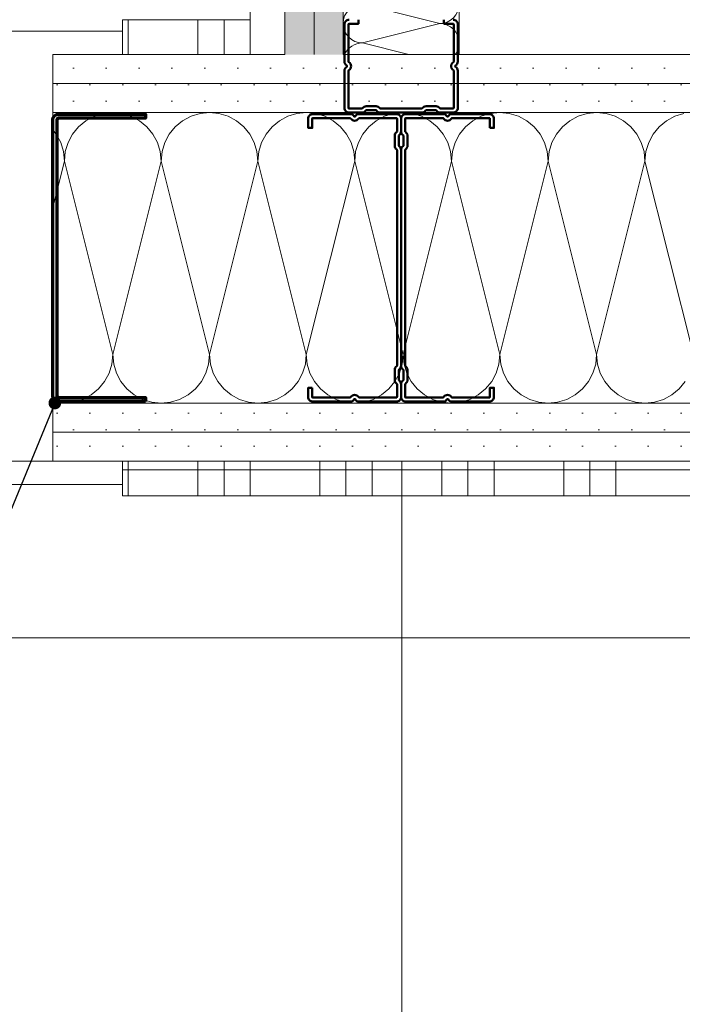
# Model space of a CAD drawing. Header units: metres. Extents: x -3.5 to 65.3, y -10.9 to 16.7.
# Tile 150 of 234: x 46.731 to 47.016, y 3.486 to 3.91. Entities that reach past the tile are written whole.
import ezdxf

# ---------------------------------------------------------------- set-up
doc = ezdxf.new("R2010")
doc.units = ezdxf.units.M
doc.header["$MEASUREMENT"] = 0
doc.linetypes.add('Strichlinie eng', pattern=[0.046, 0.03, -0.016])
doc.linetypes.add('Wipeout_Contour', pattern=[1, 0, -1])
for name, color, linetype in [('102 - Bemaßung_ Beschriftung.Detail_ Ausschnitt', 7, 'Continuous'), ('654 - Abdeckung.Wand Belag', 7, 'Continuous'), ('660 - Unterkonstruktion.Trockenbau', 7, 'Continuous'), ('Neubau_102 - Bemaßung_ Beschriftung.Detail_ Ausschnitt', 7, 'Continuous'), ('Neubau_606 - Struktur.Wand Innen Ausbau', 7, 'Continuous'), ('Neubau_650 - Abdeckung.Fußboden Aufbau', 7, 'Continuous')]:
    doc.layers.add(name, color=color, linetype=linetype)
doc.styles.add('ERSTELLTER_STIL_1', font='txt')
doc.dimstyles.new('ERSTELLTER_STIL__1', dxfattribs={"dimtxt": 0.04, "dimasz": 0.02128, "dimexe": 0.18, "dimexo": 0.0625, "dimgap": 0, "dimtad": 1, "dimtih": 1, "dimtoh": 1, "dimzin": 0, "dimdsep": 46, "dimtxsty": 'ERSTELLTER_STIL_1', "dimblk": 'ARROWHEAD_2', "dimblk1": 'ARROWHEAD_2', "dimblk2": 'ARROWHEAD_2', "dimcen": 0.09, "dimse1": 1, "dimse2": 1, "dimclrd": 7, "dimclre": 7, "dimclrt": 7, "dimazin": 0, "dimtfac": 1, "dimtdec": 4, "dimtmove": 0, "dimatfit": 3, "dimfxl": 1, "dimtolj": 1, "dimtzin": 0, "dimarcsym": 0})
doc.dimstyles.new('ERSTELLTER_STIL__3', dxfattribs={"dimtxt": 0.04, "dimasz": 0.02128, "dimexe": 0.18, "dimexo": 0.0625, "dimgap": 0, "dimtad": 1, "dimzin": 0, "dimdsep": 46, "dimtxsty": 'ERSTELLTER_STIL_1', "dimblk": 'ARROWHEAD_2', "dimblk1": 'ARROWHEAD_2', "dimblk2": 'ARROWHEAD_2', "dimcen": 0.09, "dimse1": 1, "dimse2": 1, "dimclrd": 7, "dimclre": 7, "dimclrt": 7, "dimazin": 0, "dimtfac": 1, "dimtdec": 4, "dimtmove": 0, "dimatfit": 3, "dimfxl": 1, "dimtolj": 1, "dimtzin": 0, "dimarcsym": 0})
doc.dimstyles.new('ERSTELLTER_STIL__5', dxfattribs={"dimtxt": 0.04, "dimasz": 0.02128, "dimexe": 0.18, "dimexo": 0.0625, "dimgap": 0, "dimtad": 1, "dimtih": 1, "dimtoh": 1, "dimzin": 0, "dimdsep": 46, "dimtxsty": 'ERSTELLTER_STIL_1', "dimblk": 'ARROWHEAD_2', "dimblk1": 'ARROWHEAD_2', "dimblk2": 'ARROWHEAD_2', "dimcen": 0.09, "dimclrd": 7, "dimclre": 7, "dimclrt": 7, "dimazin": 0, "dimtfac": 1, "dimtdec": 4, "dimtmove": 0, "dimatfit": 3, "dimfxl": 1, "dimtolj": 1, "dimtzin": 0, "dimarcsym": 0})
doc.dimstyles.new('ERSTELLTER_STIL__7', dxfattribs={"dimtxt": 0.18, "dimasz": 0.010944, "dimexe": 0.18, "dimexo": 0.0625, "dimgap": 0, "dimtad": 0, "dimtih": 1, "dimtoh": 1, "dimdec": 4, "dimzin": 0, "dimdsep": 46, "dimcen": 0.09, "dimadec": 0, "dimazin": 0, "dimtfac": 1, "dimtdec": 4, "dimtmove": 0, "dimatfit": 3, "dimldrblk": 'ARROWHEAD_11', "dimfxl": 1, "dimtolj": 1, "dimtzin": 0, "dimarcsym": 0})
pattern_1 = [(45, (0, 0), (-0.0070710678, 0.0070710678), [0, -0.01])]

# ---------------------------------------------------------------- blocks, each defined once
blk = doc.blocks.new('*X2')
at = {"layer": 'Neubau_606 - Struktur.Wand Innen Ausbau', "color": 7, "linetype": 'Continuous', "lineweight": 5}
for p, q in [((46.76677, 3.8696), (46.76286, 3.86841)), ((46.77084, 3.87), (46.76677, 3.8696)), ((46.7749, 3.8696), (46.77084, 3.87)), ((46.77881, 3.86841), (46.7749, 3.8696)), ((46.80844, 3.8696), (46.80453, 3.86841)), ((46.8125, 3.87), (46.80844, 3.8696)), ((46.81657, 3.8696), (46.8125, 3.87)), ((46.82047, 3.86841), (46.81657, 3.8696)), ((46.8501, 3.8696), (46.8462, 3.86841)), ((46.85417, 3.87), (46.8501, 3.8696)), ((46.85823, 3.8696), (46.85417, 3.87)), ((46.86214, 3.86841), (46.85823, 3.8696)), ((46.89177, 3.8696), (46.88786, 3.86841)), ((46.89584, 3.87), (46.89177, 3.8696)), ((46.8999, 3.8696), (46.89584, 3.87)), ((46.90381, 3.86841), (46.8999, 3.8696)), ((46.93344, 3.8696), (46.92953, 3.86841)), ((46.9375, 3.87), (46.93344, 3.8696)), ((46.94157, 3.8696), (46.9375, 3.87)), ((46.94547, 3.86841), (46.94157, 3.8696)), ((46.9751, 3.8696), (46.9712, 3.86841)), ((46.97917, 3.87), (46.9751, 3.8696)), ((46.98323, 3.8696), (46.97917, 3.87)), ((46.98714, 3.86841), (46.98323, 3.8696)), ((47.01677, 3.8696), (47.01286, 3.86841)), ((46.75926, 3.86649), (46.7561, 3.86389)), ((46.76286, 3.86841), (46.75926, 3.86649)), ((46.78241, 3.86649), (46.77881, 3.86841)), ((46.78557, 3.86389), (46.78241, 3.86649)), ((46.80093, 3.86649), (46.79777, 3.86389)), ((46.80453, 3.86841), (46.80093, 3.86649)), ((46.82408, 3.86649), (46.82047, 3.86841)), ((46.82723, 3.86389), (46.82408, 3.86649)), ((46.84259, 3.86649), (46.83944, 3.86389)), ((46.8462, 3.86841), (46.84259, 3.86649)), ((46.86574, 3.86649), (46.86214, 3.86841)), ((46.8689, 3.86389), (46.86574, 3.86649)), ((46.88426, 3.86649), (46.8811, 3.86389)), ((46.88786, 3.86841), (46.88426, 3.86649)), ((46.90741, 3.86649), (46.90381, 3.86841)), ((46.91057, 3.86389), (46.90741, 3.86649)), ((46.92593, 3.86649), (46.92277, 3.86389)), ((46.92953, 3.86841), (46.92593, 3.86649)), ((46.94908, 3.86649), (46.94547, 3.86841)), ((46.95223, 3.86389), (46.94908, 3.86649)), ((46.96759, 3.86649), (46.96444, 3.86389)), ((46.9712, 3.86841), (46.96759, 3.86649)), ((46.99074, 3.86649), (46.98714, 3.86841)), ((46.9939, 3.86389), (46.99074, 3.86649)), ((47.00926, 3.86649), (47.0061, 3.86389)), ((47.01286, 3.86841), (47.00926, 3.86649)), ((46.74649, 3.86074), (46.74499, 3.86257)), ((46.7561, 3.86389), (46.75351, 3.86074)), ((46.78816, 3.86074), (46.78557, 3.86389)), ((46.79777, 3.86389), (46.79518, 3.86074)), ((46.82982, 3.86074), (46.82723, 3.86389)), ((46.83944, 3.86389), (46.83685, 3.86074)), ((46.87149, 3.86074), (46.8689, 3.86389)), ((46.8811, 3.86389), (46.87851, 3.86074)), ((46.91316, 3.86074), (46.91057, 3.86389)), ((46.92277, 3.86389), (46.92018, 3.86074)), ((46.95482, 3.86074), (46.95223, 3.86389)), ((46.96444, 3.86389), (46.96185, 3.86074)), ((46.99649, 3.86074), (46.9939, 3.86389)), ((47.0061, 3.86389), (47.00351, 3.86074)), ((46.74842, 3.85714), (46.74649, 3.86074)), ((46.7496, 3.85323), (46.74842, 3.85714)), ((46.75159, 3.85714), (46.7504, 3.85323)), ((46.75351, 3.86074), (46.75159, 3.85714)), ((46.79008, 3.85714), (46.78816, 3.86074)), ((46.79127, 3.85323), (46.79008, 3.85714)), ((46.79325, 3.85714), (46.79207, 3.85323)), ((46.79518, 3.86074), (46.79325, 3.85714)), ((46.83175, 3.85714), (46.82982, 3.86074)), ((46.83294, 3.85323), (46.83175, 3.85714)), ((46.83492, 3.85714), (46.83374, 3.85323)), ((46.83685, 3.86074), (46.83492, 3.85714)), ((46.87342, 3.85714), (46.87149, 3.86074)), ((46.8746, 3.85323), (46.87342, 3.85714)), ((46.87659, 3.85714), (46.8754, 3.85323)), ((46.87851, 3.86074), (46.87659, 3.85714)), ((46.91508, 3.85714), (46.91316, 3.86074)), ((46.91627, 3.85323), (46.91508, 3.85714)), ((46.91825, 3.85714), (46.91707, 3.85323)), ((46.92018, 3.86074), (46.91825, 3.85714)), ((46.95675, 3.85714), (46.95482, 3.86074)), ((46.95794, 3.85323), (46.95675, 3.85714)), ((46.95992, 3.85714), (46.95874, 3.85323)), ((46.96185, 3.86074), (46.95992, 3.85714)), ((46.99842, 3.85714), (46.99649, 3.86074)), ((46.9996, 3.85323), (46.99842, 3.85714)), ((47.00159, 3.85714), (47.0004, 3.85323)), ((47.00351, 3.86074), (47.00159, 3.85714)), ((46.75, 3.84916), (46.7496, 3.85323)), ((46.7504, 3.85323), (46.75, 3.84916)), ((46.79167, 3.84916), (46.79127, 3.85323)), ((46.79207, 3.85323), (46.79167, 3.84916)), ((46.83334, 3.84916), (46.83294, 3.85323)), ((46.83374, 3.85323), (46.83334, 3.84916)), ((46.875, 3.84916), (46.8746, 3.85323)), ((46.8754, 3.85323), (46.875, 3.84916)), ((46.91667, 3.84916), (46.91627, 3.85323)), ((46.91707, 3.85323), (46.91667, 3.84916)), ((46.95834, 3.84916), (46.95794, 3.85323)), ((46.95874, 3.85323), (46.95834, 3.84916)), ((47, 3.84916), (46.9996, 3.85323)), ((47.0004, 3.85323), (47, 3.84916)), ((46.75, 3.84916), (46.74499, 3.8291)), ((46.75, 3.84916), (46.77084, 3.76583)), ((46.79167, 3.84916), (46.77084, 3.76583)), ((46.79167, 3.84916), (46.8125, 3.76583)), ((46.83334, 3.84916), (46.8125, 3.76583)), ((46.83334, 3.84916), (46.85417, 3.76583)), ((46.875, 3.84916), (46.85417, 3.76583)), ((46.875, 3.84916), (46.89584, 3.76583)), ((46.91667, 3.84916), (46.89584, 3.76583)), ((46.91667, 3.84916), (46.9375, 3.76583)), ((46.95834, 3.84916), (46.9375, 3.76583)), ((46.95834, 3.84916), (46.97917, 3.76583)), ((47, 3.84916), (46.97917, 3.76583)), ((47, 3.84916), (47.02084, 3.76583)), ((46.77044, 3.76177), (46.77084, 3.76583)), ((46.77084, 3.76583), (46.77124, 3.76177)), ((46.8121, 3.76177), (46.8125, 3.76583)), ((46.8125, 3.76583), (46.8129, 3.76177)), ((46.85377, 3.76177), (46.85417, 3.76583)), ((46.85417, 3.76583), (46.85457, 3.76177)), ((46.89544, 3.76177), (46.89584, 3.76583)), ((46.89584, 3.76583), (46.89624, 3.76177)), ((46.9371, 3.76177), (46.9375, 3.76583)), ((46.9375, 3.76583), (46.9379, 3.76177)), ((46.97877, 3.76177), (46.97917, 3.76583)), ((46.97917, 3.76583), (46.97957, 3.76177)), ((46.76925, 3.75786), (46.77044, 3.76177)), ((46.77124, 3.76177), (46.77242, 3.75786)), ((46.81092, 3.75786), (46.8121, 3.76177)), ((46.8129, 3.76177), (46.81409, 3.75786)), ((46.85258, 3.75786), (46.85377, 3.76177)), ((46.85457, 3.76177), (46.85575, 3.75786)), ((46.89425, 3.75786), (46.89544, 3.76177)), ((46.89624, 3.76177), (46.89742, 3.75786)), ((46.93592, 3.75786), (46.9371, 3.76177)), ((46.9379, 3.76177), (46.93909, 3.75786)), ((46.97758, 3.75786), (46.97877, 3.76177)), ((46.97957, 3.76177), (46.98075, 3.75786)), ((46.76732, 3.75426), (46.76925, 3.75786)), ((46.77242, 3.75786), (46.77435, 3.75426)), ((46.80899, 3.75426), (46.81092, 3.75786)), ((46.81409, 3.75786), (46.81601, 3.75426)), ((46.85066, 3.75426), (46.85258, 3.75786)), ((46.85575, 3.75786), (46.85768, 3.75426)), ((46.89232, 3.75426), (46.89425, 3.75786)), ((46.89742, 3.75786), (46.89935, 3.75426)), ((46.93399, 3.75426), (46.93592, 3.75786)), ((46.93909, 3.75786), (46.94101, 3.75426)), ((46.97566, 3.75426), (46.97758, 3.75786)), ((46.98075, 3.75786), (46.98268, 3.75426)), ((46.76158, 3.74851), (46.76473, 3.7511)), ((46.76473, 3.7511), (46.76732, 3.75426)), ((46.77435, 3.75426), (46.77694, 3.7511)), ((46.77694, 3.7511), (46.78009, 3.74851)), ((46.80324, 3.74851), (46.8064, 3.7511)), ((46.8064, 3.7511), (46.80899, 3.75426)), ((46.81601, 3.75426), (46.8186, 3.7511)), ((46.8186, 3.7511), (46.82176, 3.74851)), ((46.84491, 3.74851), (46.84807, 3.7511)), ((46.84807, 3.7511), (46.85066, 3.75426)), ((46.85768, 3.75426), (46.86027, 3.7511)), ((46.86027, 3.7511), (46.86343, 3.74851)), ((46.88658, 3.74851), (46.88973, 3.7511)), ((46.88973, 3.7511), (46.89232, 3.75426)), ((46.89935, 3.75426), (46.90194, 3.7511)), ((46.90194, 3.7511), (46.90509, 3.74851)), ((46.92824, 3.74851), (46.9314, 3.7511)), ((46.9314, 3.7511), (46.93399, 3.75426)), ((46.94101, 3.75426), (46.9436, 3.7511)), ((46.9436, 3.7511), (46.94676, 3.74851)), ((46.96991, 3.74851), (46.97307, 3.7511)), ((46.97307, 3.7511), (46.97566, 3.75426)), ((46.98268, 3.75426), (46.98527, 3.7511)), ((46.98527, 3.7511), (46.98843, 3.74851)), ((47.01158, 3.74851), (47.01473, 3.7511)), ((47.01473, 3.7511), (47.01732, 3.75426)), ((46.75407, 3.7454), (46.75797, 3.74658)), ((46.75797, 3.74658), (46.76158, 3.74851)), ((46.78009, 3.74851), (46.7837, 3.74658)), ((46.7837, 3.74658), (46.7876, 3.7454)), ((46.79573, 3.7454), (46.79964, 3.74658)), ((46.79964, 3.74658), (46.80324, 3.74851)), ((46.82176, 3.74851), (46.82536, 3.74658)), ((46.82536, 3.74658), (46.82927, 3.7454)), ((46.8374, 3.7454), (46.84131, 3.74658)), ((46.84131, 3.74658), (46.84491, 3.74851)), ((46.86343, 3.74851), (46.86703, 3.74658)), ((46.86703, 3.74658), (46.87094, 3.7454)), ((46.87907, 3.7454), (46.88297, 3.74658)), ((46.88297, 3.74658), (46.88658, 3.74851)), ((46.90509, 3.74851), (46.9087, 3.74658)), ((46.9087, 3.74658), (46.9126, 3.7454)), ((46.92073, 3.7454), (46.92464, 3.74658)), ((46.92464, 3.74658), (46.92824, 3.74851)), ((46.94676, 3.74851), (46.95036, 3.74658)), ((46.95036, 3.74658), (46.95427, 3.7454)), ((46.9624, 3.7454), (46.96631, 3.74658)), ((46.96631, 3.74658), (46.96991, 3.74851)), ((46.98843, 3.74851), (46.99203, 3.74658)), ((46.99203, 3.74658), (46.99594, 3.7454)), ((47.00407, 3.7454), (47.00797, 3.74658)), ((47.00797, 3.74658), (47.01158, 3.74851)), ((46.74499, 3.74569), (46.74594, 3.7454)), ((46.74594, 3.7454), (46.75, 3.745)), ((46.75, 3.745), (46.75407, 3.7454)), ((46.7876, 3.7454), (46.79167, 3.745)), ((46.79167, 3.745), (46.79573, 3.7454)), ((46.82927, 3.7454), (46.83334, 3.745)), ((46.83334, 3.745), (46.8374, 3.7454)), ((46.87094, 3.7454), (46.875, 3.745)), ((46.875, 3.745), (46.87907, 3.7454)), ((46.9126, 3.7454), (46.91667, 3.745)), ((46.91667, 3.745), (46.92073, 3.7454)), ((46.95427, 3.7454), (46.95834, 3.745)), ((46.95834, 3.745), (46.9624, 3.7454)), ((46.99594, 3.7454), (47, 3.745)), ((47, 3.745), (47.00407, 3.7454))]:
    blk.add_line(p, q, dxfattribs=at)
blk = doc.blocks.new('*X71')
at = {"layer": 'Neubau_606 - Struktur.Wand Innen Ausbau', "color": 7, "linetype": 'Continuous', "lineweight": 5}
for p, q in [((46.87832, 3.91668), (46.91165, 3.90835)), ((46.87832, 3.90001), (46.91165, 3.90835)), ((46.87832, 3.90001), (46.89839, 3.895))]:
    blk.add_line(p, q, dxfattribs=at)
for centre, start, end in [((46.87832, 3.90835), 90, 180), ((46.91165, 3.91668), 270, 0), ((46.87832, 3.90835), 180, 270), ((46.91165, 3.90001), 0, 90), ((46.87832, 3.89168), 90, 156.5567), ((46.91165, 3.90001), 322.975, 0)]:
    blk.add_arc(centre, 0.00833, start, end, dxfattribs=at)
blk = doc.blocks.new('*X118')
at = {"layer": '654 - Abdeckung.Wand Belag', "color": 7, "linetype": 'Continuous', "lineweight": 5}
for p, q in [((46.7775, 3.72), (46.7775, 3.705)), ((46.8075, 3.72), (46.8075, 3.705)), ((46.81875, 3.72), (46.81875, 3.705)), ((46.83, 3.72), (46.83, 3.705)), ((46.86, 3.72), (46.86, 3.705)), ((46.87125, 3.72), (46.87125, 3.705)), ((46.8825, 3.72), (46.8825, 3.705)), ((46.9125, 3.72), (46.9125, 3.705)), ((46.92375, 3.72), (46.92375, 3.705)), ((46.935, 3.72), (46.935, 3.705)), ((46.965, 3.72), (46.965, 3.705)), ((46.97625, 3.72), (46.97625, 3.705)), ((46.9875, 3.72), (46.9875, 3.705)), ((46.77499, 3.71625), (46.7775, 3.71625)), ((46.7775, 3.71625), (46.83, 3.71625)), ((46.83, 3.71625), (46.8825, 3.71625)), ((46.8825, 3.71625), (46.935, 3.71625)), ((46.935, 3.71625), (46.9875, 3.71625)), ((46.9875, 3.71625), (47.04, 3.71625)), ((46.77499, 3.705), (46.7775, 3.705)), ((46.7775, 3.705), (46.83, 3.705)), ((46.83, 3.705), (46.8825, 3.705)), ((46.8825, 3.705), (46.935, 3.705)), ((46.935, 3.705), (46.9875, 3.705)), ((46.9875, 3.705), (47.04, 3.705))]:
    blk.add_line(p, q, dxfattribs=at)
blk = doc.blocks.new('*X125')
at = {"layer": '654 - Abdeckung.Wand Belag', "color": 7, "linetype": 'Continuous', "lineweight": 5}
blk.add_line((46.83, 3.90998), (46.83, 3.895), dxfattribs=at)
blk = doc.blocks.new('*X126')
at = {"layer": '654 - Abdeckung.Wand Belag', "color": 7, "linetype": 'Continuous', "lineweight": 5}
for p, q in [((46.83, 4.1975), (46.83, 4.1475)), ((46.82999, 4.18875), (46.83, 4.18875)), ((46.83, 4.18875), (46.84499, 4.18875)), ((46.82999, 4.1775), (46.83, 4.1775)), ((46.83, 4.1775), (46.84499, 4.1775)), ((46.82999, 4.1475), (46.83, 4.1475)), ((46.83, 4.1475), (46.84499, 4.1475)), ((46.83, 4.1475), (46.83, 4.095)), ((46.82999, 4.13625), (46.83, 4.13625)), ((46.83, 4.13625), (46.84499, 4.13625)), ((46.82999, 4.125), (46.83, 4.125)), ((46.83, 4.125), (46.84499, 4.125)), ((46.82999, 4.095), (46.83, 4.095)), ((46.83, 4.095), (46.84499, 4.095)), ((46.83, 4.095), (46.83, 4.0425)), ((46.82999, 4.08375), (46.83, 4.08375)), ((46.83, 4.08375), (46.84499, 4.08375)), ((46.82999, 4.0725), (46.83, 4.0725)), ((46.83, 4.0725), (46.84499, 4.0725)), ((46.82999, 4.0425), (46.83, 4.0425)), ((46.83, 4.0425), (46.84499, 4.0425)), ((46.83, 4.0425), (46.83, 3.99)), ((46.82999, 4.03125), (46.83, 4.03125)), ((46.83, 4.03125), (46.84499, 4.03125)), ((46.82999, 4.02), (46.83, 4.02)), ((46.83, 4.02), (46.84499, 4.02)), ((46.82999, 3.99), (46.83, 3.99)), ((46.83, 3.99), (46.84499, 3.99)), ((46.83, 3.99), (46.83, 3.9375)), ((46.82999, 3.97875), (46.83, 3.97875)), ((46.83, 3.97875), (46.84499, 3.97875)), ((46.82999, 3.9675), (46.83, 3.9675)), ((46.83, 3.9675), (46.84499, 3.9675)), ((46.82999, 3.9375), (46.83, 3.9375)), ((46.83, 3.9375), (46.84499, 3.9375)), ((46.83, 3.9375), (46.83, 3.91)), ((46.82999, 3.92625), (46.83, 3.92625)), ((46.83, 3.92625), (46.84499, 3.92625)), ((46.82999, 3.915), (46.83, 3.915)), ((46.83, 3.915), (46.84499, 3.915))]:
    blk.add_line(p, q, dxfattribs=at)
blk = doc.blocks.new('*X127')
at = {"layer": '654 - Abdeckung.Wand Belag', "color": 7, "linetype": 'Continuous', "lineweight": 5}
blk.add_line((46.83, 3.91), (46.83, 3.90998), dxfattribs=at)
blk = doc.blocks.new('*X131')
at = {"layer": '654 - Abdeckung.Wand Belag', "color": 7, "linetype": 'Continuous', "lineweight": 5}
for p, q in [((46.7775, 3.91), (46.7775, 3.895)), ((46.8075, 3.91), (46.8075, 3.895)), ((46.81875, 3.91), (46.81875, 3.895))]:
    blk.add_line(p, q, dxfattribs=at)
blk = doc.blocks.new('*D206')
at = {"layer": '102 - Bemaßung_ Beschriftung.Detail_ Ausschnitt', "color": 7, "linetype": 'Continuous', "lineweight": 5}
for p, q in [((45.85999, 4.064), (45.85999, 4.106)), ((46.74499, 4.064), (46.74499, 4.106)), ((45.86807, 4.099), (45.8519, 4.071)), ((46.75307, 4.099), (46.7369, 4.071)), ((45.8463, 4.085), (45.85999, 4.085)), ((45.85999, 4.085), (46.74499, 4.085))]:
    blk.add_line(p, q, dxfattribs=at)
at = {"layer": '102 - Bemaßung_ Beschriftung.Detail_ Ausschnitt', "color": 7, "lineweight": 5, "char_height": 0.04, "attachment_point": 7, "style": 'ERSTELLTER_STIL_1'}
for s, insert in [('\\A1;{\\pql;\\fArial|b0|i0|c0|p38;88\\fArial|b0|i0|c0|p38;\\A1{\\H.66x;\\S5^  ;}}', (46.26212, 4.09234)), ('\\A1;{\\pql;\\fArial|b0|i0|c0|p38;2,13\\fArial|b0|i0|c0|p38;\\A1{\\H.66x;\\S5^  ;}}', (46.23926, 4.02923))]:
    blk.add_mtext(s, dxfattribs=dict(at, insert=insert))
blk = doc.blocks.new('ARROWHEAD_2')
at = {"color": 0, "linetype": 'Continuous', "lineweight": 0}
for p, q in [((-0.378, -0.655), (0.378, 0.655)), ((0, 0), (-1, 0))]:
    blk.add_line(p, q, dxfattribs=at)
blk = doc.blocks.new('*D207')
at = {"layer": '102 - Bemaßung_ Beschriftung.Detail_ Ausschnitt', "color": 7, "linetype": 'Continuous', "lineweight": 5}
for p, q in [((46.74499, 4.064), (46.74499, 4.106)), ((46.84499, 4.064), (46.84499, 4.106)), ((46.75307, 4.099), (46.7369, 4.071)), ((46.85307, 4.099), (46.8369, 4.071)), ((46.74499, 4.085), (46.84499, 4.085))]:
    blk.add_line(p, q, dxfattribs=at)
at = {"layer": '102 - Bemaßung_ Beschriftung.Detail_ Ausschnitt', "color": 7, "lineweight": 5, "insert": (46.76463, 4.093), "char_height": 0.04, "attachment_point": 7, "style": 'ERSTELLTER_STIL_1'}
blk.add_mtext('\\A1;{\\pql;\\fArial|b0|i0|c0|p38;10}', dxfattribs=at)
blk = doc.blocks.new('*D208')
at = {"layer": '102 - Bemaßung_ Beschriftung.Detail_ Ausschnitt', "color": 7, "linetype": 'Continuous', "lineweight": 5}
for p, q in [((46.84499, 4.064), (46.84499, 4.106)), ((46.91999, 4.064), (46.91999, 4.106)), ((46.85307, 4.099), (46.8369, 4.071)), ((46.92807, 4.099), (46.9119, 4.071)), ((46.84499, 4.085), (46.91999, 4.085))]:
    blk.add_line(p, q, dxfattribs=at)
at = {"layer": '102 - Bemaßung_ Beschriftung.Detail_ Ausschnitt', "color": 7, "lineweight": 5, "insert": (46.85729, 4.09256), "char_height": 0.04, "attachment_point": 7, "style": 'ERSTELLTER_STIL_1'}
blk.add_mtext('\\A1;{\\pql;\\fArial|b0|i0|c0|p38;7\\fArial|b0|i0|c0|p38;\\A1{\\H.66x;\\S5^  ;}}', dxfattribs=at)
at = {"color": 254, "linetype": 'Wipeout_Contour', "lineweight": 0, "ltscale": 188.260668}
blk.add_wipeout([(46.84979, 4.0855), (46.91518, 4.0855), (46.91518, 4.1405), (46.84979, 4.1405)], dxfattribs=at).dxf.layer = '102 - Bemaßung_ Beschriftung.Detail_ Ausschnitt'
blk = doc.blocks.new('*D209')
at = {"layer": '102 - Bemaßung_ Beschriftung.Detail_ Ausschnitt', "color": 7, "linetype": 'Continuous', "lineweight": 5}
for p, q in [((47.26998, 4.064), (47.26998, 4.106)), ((46.92807, 4.099), (46.9119, 4.071)), ((47.26189, 4.071), (47.27806, 4.099)), ((46.91999, 4.085), (47.26998, 4.085)), ((47.26998, 4.085), (47.28367, 4.085))]:
    blk.add_line(p, q, dxfattribs=at)
at = {"layer": '102 - Bemaßung_ Beschriftung.Detail_ Ausschnitt', "color": 7, "lineweight": 5, "insert": (47.06463, 4.093), "char_height": 0.04, "attachment_point": 7, "style": 'ERSTELLTER_STIL_1'}
blk.add_mtext('\\A1;{\\pql;\\fArial|b0|i0|c0|p38;35}', dxfattribs=at)
blk = doc.blocks.new('*D379')
at = {"layer": '102 - Bemaßung_ Beschriftung.Detail_ Ausschnitt', "color": 7, "linetype": 'Continuous', "lineweight": 5}
for p, q in [((46.68097, 3.65158), (46.70897, 3.63541)), ((46.71597, 3.6435), (46.67397, 3.6435)), ((46.69497, 3.04148), (46.69497, 3.6435)), ((46.68097, 3.04956), (46.70897, 3.0334)), ((46.71597, 3.04148), (46.67397, 3.04148))]:
    blk.add_line(p, q, dxfattribs=at)
at = {"layer": '102 - Bemaßung_ Beschriftung.Detail_ Ausschnitt', "color": 7, "lineweight": 5, "char_height": 0.04, "attachment_point": 7, "rotation": 90, "style": 'ERSTELLTER_STIL_1'}
for s, insert in [('\\A1;{\\pql;\\fArial|b0|i0|c0|p38;7\\fArial|b0|i0|c0|p38;\\A1{\\H.66x;\\S65^  ;}}', (46.6874, 3.56498)), ('\\A1;{\\pql;\\fArial|b0|i0|c0|p38;60\\fArial|b0|i0|c0|p38;\\A1{\\H.66x;\\S2^  ;}}', (46.68763, 3.26691))]:
    blk.add_mtext(s, dxfattribs=dict(at, insert=insert))
blk = doc.blocks.new('*D380')
at = {"layer": '102 - Bemaßung_ Beschriftung.Detail_ Ausschnitt', "color": 7, "linetype": 'Continuous', "lineweight": 5}
for p, q in [((46.68097, 3.72808), (46.70897, 3.71191)), ((46.71597, 3.72), (46.67397, 3.72)), ((46.69497, 3.6435), (46.69497, 3.72)), ((46.68097, 3.65158), (46.70897, 3.63541)), ((46.71597, 3.6435), (46.67397, 3.6435))]:
    blk.add_line(p, q, dxfattribs=at)
blk = doc.blocks.new('*D381')
at = {"layer": '102 - Bemaßung_ Beschriftung.Detail_ Ausschnitt', "color": 7, "linetype": 'Continuous', "lineweight": 5}
for p, q in [((46.68097, 4.25358), (46.70897, 4.23742)), ((46.71597, 4.2455), (46.67397, 4.2455)), ((46.69497, 3.72), (46.69497, 4.2455)), ((46.68097, 3.72808), (46.70897, 3.71191)), ((46.71597, 3.72), (46.67397, 3.72))]:
    blk.add_line(p, q, dxfattribs=at)
at = {"layer": '102 - Bemaßung_ Beschriftung.Detail_ Ausschnitt', "color": 7, "lineweight": 5, "insert": (46.68763, 3.93236), "char_height": 0.04, "attachment_point": 7, "rotation": 90, "style": 'ERSTELLTER_STIL_1'}
blk.add_mtext('\\A1;{\\pql;\\fArial|b0|i0|c0|p38;52\\fArial|b0|i0|c0|p38;\\A1{\\H.66x;\\S55^  ;}}', dxfattribs=at)
blk = doc.blocks.new('*D421')
at = {"layer": '102 - Bemaßung_ Beschriftung.Detail_ Ausschnitt', "color": 7, "linetype": 'Continuous', "lineweight": 5}
for p, q in [((43.74499, 3.38594), (43.74499, 3.89)), ((47.26997, 3.38594), (47.26997, 3.42794)), ((43.75307, 3.42094), (43.73691, 3.39294)), ((47.27806, 3.42094), (47.26189, 3.39294)), ((43.74499, 3.40694), (47.26997, 3.40694))]:
    blk.add_line(p, q, dxfattribs=at)
at = {"color": 254, "linetype": 'Wipeout_Contour', "lineweight": 0, "ltscale": 182.558403}
blk.add_wipeout([(45.43675, 3.40744), (45.57821, 3.40744), (45.57821, 3.46244), (45.43675, 3.46244)], dxfattribs=at).dxf.layer = '102 - Bemaßung_ Beschriftung.Detail_ Ausschnitt'
at = {"layer": '102 - Bemaßung_ Beschriftung.Detail_ Ausschnitt', "color": 7, "lineweight": 5, "insert": (45.44425, 3.40718), "char_height": 0.04, "attachment_point": 7, "style": 'ERSTELLTER_STIL_1'}
blk.add_mtext('\\A1;{\\pql;\\fArial|b0|i0|c0|p38;3,52\\fArial|b0|i0|c0|p38;\\A1{\\H.66x;\\S5^  ;}}', dxfattribs=at)
blk = doc.blocks.new('ARROWHEAD_11')
at = {"color": 0, "linetype": 'Continuous', "lineweight": 0}
blk.add_line((0, 0), (-1, 0), dxfattribs=at)
at = {"color": 0, "linetype": 'Continuous', "lineweight": 0, "const_width": 0.25, "flags": 128}
blk.add_lwpolyline([(-0.125, 0, 1), (0.125, 0, 1)], format="xyb", close=True, dxfattribs=at)

msp = doc.modelspace()

# ---------------------------------------------------------------- hatches: boundary and pattern name
at = {"layer": 'Neubau_606 - Struktur.Wand Innen Ausbau', "linetype": 'Continuous', "lineweight": 0, "true_color": 0x000000}
h = msp.add_hatch(dxfattribs=at)
h.set_pattern_fill('Gips_0001', color=18, style=0, pattern_type=2)
h.set_pattern_definition(pattern_1)
h.paths.add_polyline_path([(46.84499, 5.09998), (46.84499, 3.895), (46.85749, 3.895), (46.85749, 5.09998)])
h = msp.add_hatch(dxfattribs=at)
h.set_pattern_fill('Gips_0001', color=18, style=0, pattern_type=2)
h.set_pattern_definition(pattern_1)
h.paths.add_polyline_path([(46.86999, 5.09998), (46.85749, 5.09998), (46.85749, 3.895), (46.86999, 3.895)])
h = msp.add_hatch(dxfattribs=at)
h.set_pattern_fill('Gips_0001', color=18, style=0, pattern_type=2)
h.set_pattern_definition(pattern_1)
h.paths.add_polyline_path([(46.74499, 3.8825), (47.26997, 3.8825), (47.26997, 3.895), (46.74499, 3.895)])
h = msp.add_hatch(dxfattribs=at)
h.set_pattern_fill('Gips_0001', color=18, style=0, pattern_type=2)
h.set_pattern_definition(pattern_1)
h.paths.add_polyline_path([(47.26997, 3.8825), (46.74499, 3.8825), (46.74499, 3.87), (47.26997, 3.87)])
h = msp.add_hatch(dxfattribs=at)
h.set_pattern_fill('Gips_0001', color=18, style=0, pattern_type=2)
h.set_pattern_definition(pattern_1)
h.paths.add_polyline_path([(47.26997, 3.745), (46.74499, 3.745), (46.74499, 3.7325), (47.26997, 3.7325)])
h = msp.add_hatch(dxfattribs=at)
h.set_pattern_fill('Gips_0001', color=18, style=0, pattern_type=2)
h.set_pattern_definition(pattern_1)
h.paths.add_polyline_path([(46.74499, 3.72), (47.26997, 3.72), (47.26997, 3.7325), (46.74499, 3.7325)])
at = {"layer": 'Neubau_650 - Abdeckung.Fußboden Aufbau', "linetype": 'Continuous', "lineweight": 13, "true_color": 0xafafaf}
h = msp.add_hatch(dxfattribs=at)
h.set_pattern_fill('Raster_60x60_Fuge_2mm_0001', color=253, style=0, pattern_type=2)
h.set_pattern_definition([(0, (46.29297, 4.8475), (0, 0.602), []), (90, (46.29297, 4.8475), (-0.602, 0), [])])
h.paths.add_polyline_path([(46.84499, 5.76), (44.70999, 5.76), (44.70999, 3.895), (45.85999, 3.895), (45.85999, 3.72), (46.74499, 3.72), (46.74499, 3.895), (46.84499, 3.895)])
h = msp.add_hatch(dxfattribs=at)
h.set_pattern_fill('Raster_60x60_Fuge_2mm_0001', color=253, style=0, pattern_type=2)
h.set_pattern_definition([(0, (46.29297, 3.6435), (0, 0.602), []), (90, (46.29297, 3.6435), (-0.602, 0), [])])
h.paths.add_polyline_path([(43.96499, 0.255), (47.16999, 0.255), (47.16999, 0.70998), (47.26997, 0.70998), (47.26997, 3.72), (43.96499, 3.72)])

# ---------------------------------------------------------------- linework, layer by layer
at = {"layer": '654 - Abdeckung.Wand Belag', "color": 7, "linetype": 'Continuous', "lineweight": 5, "flags": 128}
for points in [[(46.82999, 4.1975), (46.82999, 3.91)], [(46.84499, 3.895), (46.84499, 4.1975)], [(46.82999, 3.91), (46.77499, 3.91)], [(46.77499, 3.91), (46.77499, 3.895)], [(46.77499, 3.895), (46.82999, 3.895)], [(46.84499, 3.895), (46.82999, 3.895)], [(47.25498, 3.72), (46.77499, 3.72)], [(46.77499, 3.705), (46.77499, 3.72)], [(46.77499, 3.705), (47.25498, 3.705)]]:
    msp.add_lwpolyline(points, dxfattribs=at)
at = {"layer": 'Neubau_606 - Struktur.Wand Innen Ausbau', "color": 1, "linetype": 'Continuous', "lineweight": 5}
for p, q in [((46.85749, 5.09998), (46.85749, 3.895)), ((46.86999, 5.09998), (46.86999, 3.895))]:
    msp.add_line(p, q, dxfattribs=at)
at = {"layer": 'Neubau_606 - Struktur.Wand Innen Ausbau', "color": 1, "linetype": 'Continuous', "lineweight": 13}
for p, q in [((46.77499, 3.905), (46.71499, 3.905)), ((46.77499, 3.895), (46.77499, 3.905)), ((46.74499, 3.895), (46.74499, 3.8825)), ((46.74499, 3.72), (46.74499, 3.895)), ((46.74499, 3.895), (46.77499, 3.895)), ((46.74499, 3.895), (46.74499, 3.8825)), ((46.74499, 3.895), (46.74499, 3.8825)), ((46.74499, 3.8825), (46.74499, 3.87)), ((46.74499, 3.8825), (46.74499, 3.87)), ((46.74499, 3.8825), (46.74499, 3.87)), ((47.26997, 3.87), (46.74499, 3.87)), ((46.74499, 3.87), (46.74499, 3.745)), ((46.74499, 3.87), (46.74499, 3.745)), ((46.74499, 3.87), (46.74499, 3.745)), ((47.26997, 3.745), (46.74499, 3.745)), ((46.74499, 3.745), (46.74499, 3.7325)), ((46.74499, 3.745), (46.74499, 3.7325)), ((46.74499, 3.745), (46.74499, 3.7325)), ((46.74499, 3.7325), (46.74499, 3.72)), ((46.74499, 3.7325), (46.74499, 3.72)), ((46.74499, 3.7325), (46.74499, 3.72)), ((46.77499, 3.72), (46.74499, 3.72)), ((46.77499, 3.71), (46.77499, 3.72)), ((46.72499, 3.71), (46.77499, 3.71))]:
    msp.add_line(p, q, dxfattribs=at)
at = {"layer": 'Neubau_606 - Struktur.Wand Innen Ausbau', "color": 1, "linetype": 'Continuous', "lineweight": 9}
for p, q in [((47.26997, 3.8825), (46.74499, 3.8825)), ((47.26997, 3.7325), (46.74499, 3.7325))]:
    msp.add_line(p, q, dxfattribs=at)
at = {"layer": 'Neubau_606 - Struktur.Wand Innen Ausbau', "color": 1, "linetype": 'Continuous', "lineweight": 5, "flags": 128}
for points in [[(46.84499, 5.09998), (46.84499, 3.895)], [(46.91999, 3.895), (46.91999, 5.09998)], [(46.86999, 3.895), (46.91999, 3.895)]]:
    msp.add_lwpolyline(points, dxfattribs=at)
at = {"layer": 'Neubau_606 - Struktur.Wand Innen Ausbau', "color": 1, "linetype": 'Continuous', "lineweight": 13, "flags": 128}
for points in [[(46.84499, 3.895), (46.74499, 3.895)], [(47.26997, 3.895), (46.86999, 3.895)], [(46.74499, 3.72), (47.26997, 3.72)]]:
    msp.add_lwpolyline(points, dxfattribs=at)
at = {"layer": 'Neubau_650 - Abdeckung.Fußboden Aufbau', "color": 1, "linetype": 'Continuous', "lineweight": 13, "flags": 128}
for points in [[(46.74499, 3.72), (46.74499, 3.895), (46.84499, 3.895), (46.84499, 5.76)], [(46.74499, 3.72), (47.26997, 3.72)]]:
    msp.add_lwpolyline(points, dxfattribs=at)
at = {"layer": 'Neubau_650 - Abdeckung.Fußboden Aufbau', "color": 1, "linetype": 'Strichlinie eng', "lineweight": 13, "flags": 128}
msp.add_lwpolyline([(45.85999, 3.72), (46.74499, 3.72)], dxfattribs=at)

# ---------------------------------------------------------------- block references
at = {"layer": '654 - Abdeckung.Wand Belag', "color": 7, "lineweight": 5}
for name in ['*X126', '*X131', '*X127', '*X125', '*X118']:
    msp.add_blockref(name, (0, 0), dxfattribs=at)
at = {"layer": 'Neubau_606 - Struktur.Wand Innen Ausbau', "color": 1, "lineweight": 13}
for name in ['*X71', '*X2']:
    msp.add_blockref(name, (0, 0), dxfattribs=at)

# ---------------------------------------------------------------- dimensions: what is measured, and where the dimension line sits
at = {"layer": '102 - Bemaßung_ Beschriftung.Detail_ Ausschnitt', "color": 7, "linetype": 'Continuous', "lineweight": 5}
for base, p1, p2, picture, middle in [((46.7449877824, 4.0849966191), (45.8599877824, 3.8949970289), (46.7449877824, 3.8949964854), '*D206', (46.3466342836, 4.1129966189)), ((46.84499, 4.085), (46.74499, 3.895), (46.84499, 3.895), '*D207', (46.79513, 4.113))]:
    dim = msp.add_linear_dim(base=base, p1=p1, p2=p2, dimstyle='ERSTELLTER_STIL__1', dxfattribs=at)
    dim.commit()
    dim.dimension.update_dxf_attribs({"geometry": picture, "text_midpoint": middle, "dimtype": 160})
for base, p1, p2, picture, middle in [((46.69497, 3.72), (46.833, 3.6435), (47.26997, 3.72), '*D380', (46.66697, 3.6495)), ((46.69497, 3.6435), (46.89251, 3.04148), (46.833, 3.6435), '*D379', (46.66697, 3.35142))]:
    dim = msp.add_linear_dim(base=base, p1=p1, p2=p2, angle=90, dimstyle='ERSTELLTER_STIL__3', dxfattribs=at)
    dim.commit()
    dim.dimension.update_dxf_attribs({"geometry": picture, "text_midpoint": middle, "dimtype": 160, "text_rotation": 90})

# ---------------------------------------------------------------- next in the draw order: dimensions: what is measured, and where the dimension line sits
dim = msp.add_linear_dim(base=(46.9199877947, 4.0849966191), p1=(46.8449877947, 3.8949964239), p2=(46.9199877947, 3.8949963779), dimstyle='ERSTELLTER_STIL__1', dxfattribs=at)
dim.commit()
dim.dimension.update_dxf_attribs({"geometry": '*D208', "text_midpoint": (46.9265642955, 4.1129966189), "dimtype": 160})

# ---------------------------------------------------------------- next in the draw order: dimensions: what is measured, and where the dimension line sits
dim = msp.add_linear_dim(base=(46.69497, 4.2455), p1=(47.26997, 3.72), p2=(46.0797, 4.2455), angle=90, dimstyle='ERSTELLTER_STIL__3', dxfattribs=at)
dim.commit()
dim.dimension.update_dxf_attribs({"geometry": '*D381', "text_midpoint": (46.66697, 4.03212), "dimtype": 160, "text_rotation": 90})
dim = msp.add_linear_dim(base=(47.26997, 4.085), p1=(46.91999, 3.895), p2=(47.26997, 3.895), dimstyle='ERSTELLTER_STIL__1', dxfattribs=at)
dim.commit()
dim.dimension.update_dxf_attribs({"geometry": '*D209', "text_midpoint": (47.09512, 4.113), "dimtype": 160})

# ---------------------------------------------------------------- next in the draw order: dimensions: what is measured, and where the dimension line sits
dim = msp.add_linear_dim(base=(47.26997, 3.40694), p1=(43.74499, 3.89), p2=(47.26997, 2.94998), dimstyle='ERSTELLTER_STIL__5', dxfattribs=at)
dim.commit()
dim.dimension.update_dxf_attribs({"geometry": '*D421', "text_midpoint": (45.55023, 3.43494), "dimtype": 160})

# ---------------------------------------------------------------- next in the draw order: linework, layer by layer
at = {"layer": '660 - Unterkonstruktion.Trockenbau', "color": 7, "linetype": 'Continuous', "lineweight": 50, "flags": 128}
for points in [[(46.87259, 3.91, 0.414214), (46.87059, 3.908), (46.87059, 3.89195, 0.267949), (46.87159, 3.89022, -0.57735), (46.87159, 3.88978, 0.267949), (46.87059, 3.88805), (46.87059, 3.872, 0.414214), (46.87259, 3.87), (46.87809, 3.87, 0.250492), (46.87975, 3.87089, -0.250492), (46.87996, 3.871), (46.88422, 3.871, -0.250492), (46.88442, 3.87089, 0.250492), (46.88609, 3.87), (46.90389, 3.87, 0.250492), (46.90555, 3.87089, -0.250492), (46.90576, 3.871), (46.91002, 3.871, -0.250492), (46.91022, 3.87089, 0.250492), (46.91189, 3.87), (46.91739, 3.87, 0.414214), (46.91939, 3.872), (46.91939, 3.88805, 0.267949), (46.91839, 3.88978, -0.57735), (46.91839, 3.89022, 0.267949), (46.91939, 3.89195), (46.91939, 3.908, 0.414214), (46.91739, 3.91)], [(46.91339, 3.91), (46.91339, 3.90825), (46.91739, 3.90825, -0.414214), (46.91764, 3.908), (46.91764, 3.89195, -0.267949), (46.91751, 3.89173, 0.57735), (46.91751, 3.88827, -0.267949), (46.91764, 3.88805), (46.91764, 3.872, -0.414214), (46.91739, 3.87175), (46.91189, 3.87175, -0.250492), (46.91168, 3.87186, 0.250492), (46.91002, 3.87275), (46.90576, 3.87275, 0.250492), (46.9041, 3.87186, -0.250492), (46.90389, 3.87175), (46.88609, 3.87175, -0.250492), (46.88588, 3.87186, 0.250492), (46.88422, 3.87275), (46.87996, 3.87275, 0.250492), (46.8783, 3.87186, -0.250492), (46.87809, 3.87175), (46.87259, 3.87175, -0.414214), (46.87234, 3.872), (46.87234, 3.88805, -0.267949), (46.87246, 3.88827, 0.57735), (46.87246, 3.89173, -0.267949), (46.87234, 3.89195), (46.87234, 3.908, -0.414214), (46.87259, 3.90825), (46.87659, 3.90825), (46.87659, 3.91)]]:
    msp.add_lwpolyline(points, format="xyb", dxfattribs=at)
at = {"layer": '660 - Unterkonstruktion.Trockenbau', "color": 7, "linetype": 'Continuous', "lineweight": 70, "flags": 128}
msp.add_lwpolyline([(46.78499, 3.7456), (46.74774, 3.7456, -0.414214), (46.74499, 3.74835), (46.74499, 3.86665, -0.414214), (46.74774, 3.8694), (46.78499, 3.8694), (46.78499, 3.86765), (46.74774, 3.86765, 0.414214), (46.74674, 3.86665), (46.74674, 3.74835, 0.414214), (46.74774, 3.74735), (46.78499, 3.74735)], format="xyb", close=True, dxfattribs=at)
at = {"layer": '660 - Unterkonstruktion.Trockenbau', "color": 7, "linetype": 'Continuous', "lineweight": 50, "flags": 128}
for points in [[(46.85674, 3.7516), (46.85499, 3.7516), (46.85499, 3.7476, 0.414214), (46.85699, 3.7456), (46.87304, 3.7456, 0.267949), (46.87477, 3.7466, -0.57735), (46.8752, 3.7466, 0.267949), (46.87694, 3.7456), (46.89299, 3.7456, 0.414214), (46.89499, 3.7476), (46.89499, 3.7531, 0.250492), (46.8941, 3.75476, -0.250492), (46.89399, 3.75497), (46.89399, 3.75923, -0.250492), (46.8941, 3.75944, 0.250492), (46.89499, 3.7611), (46.89499, 3.8539, 0.250492), (46.8941, 3.85556, -0.250492), (46.89399, 3.85577), (46.89399, 3.86003, -0.250492), (46.8941, 3.86024, 0.250492), (46.89499, 3.8619), (46.89499, 3.8674, 0.414214), (46.89299, 3.8694), (46.87694, 3.8694, 0.267949), (46.8752, 3.8684, -0.57735), (46.87477, 3.8684, 0.267949), (46.87304, 3.8694), (46.85699, 3.8694, 0.414214), (46.85499, 3.8674), (46.85499, 3.8634), (46.85674, 3.8634), (46.85674, 3.8674, -0.414214), (46.85699, 3.86765), (46.87304, 3.86765, -0.267949), (46.87326, 3.86753, 0.57735), (46.87672, 3.86753, -0.267949), (46.87694, 3.86765), (46.89299, 3.86765, -0.414214), (46.89324, 3.8674), (46.89324, 3.8619, -0.250492), (46.89313, 3.86169, 0.250492), (46.89224, 3.86003), (46.89224, 3.85577, 0.250492), (46.89313, 3.85411, -0.250492), (46.89324, 3.8539), (46.89324, 3.7611, -0.250492), (46.89313, 3.76089, 0.250492), (46.89224, 3.75923), (46.89224, 3.75497, 0.250492), (46.89313, 3.75331, -0.250492), (46.89324, 3.7531), (46.89324, 3.7476, -0.414214), (46.89299, 3.74735), (46.87694, 3.74735, -0.267949), (46.87672, 3.74748, 0.57735), (46.87326, 3.74748, -0.267949), (46.87304, 3.74735), (46.85699, 3.74735, -0.414214), (46.85674, 3.7476)], [(46.93324, 3.8634), (46.93499, 3.8634), (46.93499, 3.8674, 0.414214), (46.93299, 3.8694), (46.91694, 3.8694, 0.267949), (46.9152, 3.8684, -0.57735), (46.91477, 3.8684, 0.267949), (46.91304, 3.8694), (46.89699, 3.8694, 0.414214), (46.89499, 3.8674), (46.89499, 3.8619, 0.250492), (46.89588, 3.86024, -0.250492), (46.89599, 3.86003), (46.89599, 3.85577, -0.250492), (46.89588, 3.85556, 0.250492), (46.89499, 3.8539), (46.89499, 3.7611, 0.250492), (46.89588, 3.75944, -0.250492), (46.89599, 3.75923), (46.89599, 3.75497, -0.250492), (46.89588, 3.75476, 0.250492), (46.89499, 3.7531), (46.89499, 3.7476, 0.414214), (46.89699, 3.7456), (46.91304, 3.7456, 0.267949), (46.91477, 3.7466, -0.57735), (46.9152, 3.7466, 0.267949), (46.91694, 3.7456), (46.93299, 3.7456, 0.414214), (46.93499, 3.7476), (46.93499, 3.7516), (46.93324, 3.7516), (46.93324, 3.7476, -0.414214), (46.93299, 3.74735), (46.91694, 3.74735, -0.267949), (46.91672, 3.74748, 0.57735), (46.91326, 3.74748, -0.267949), (46.91304, 3.74735), (46.89699, 3.74735, -0.414214), (46.89674, 3.7476), (46.89674, 3.7531, -0.250492), (46.89685, 3.75331, 0.250492), (46.89774, 3.75497), (46.89774, 3.75923, 0.250492), (46.89685, 3.76089, -0.250492), (46.89674, 3.7611), (46.89674, 3.8539, -0.250492), (46.89685, 3.85411, 0.250492), (46.89774, 3.85577), (46.89774, 3.86003, 0.250492), (46.89685, 3.86169, -0.250492), (46.89674, 3.8619), (46.89674, 3.8674, -0.414214), (46.89699, 3.86765), (46.91304, 3.86765, -0.267949), (46.91326, 3.86753, 0.57735), (46.91672, 3.86753, -0.267949), (46.91694, 3.86765), (46.93299, 3.86765, -0.414214), (46.93324, 3.8674)]]:
    msp.add_lwpolyline(points, format="xyb", close=True, dxfattribs=at)

# ---------------------------------------------------------------- next in the draw order: leaders
at = {"layer": 'Neubau_102 - Bemaßung_ Beschriftung.Detail_ Ausschnitt', "color": 1, "linetype": 'Continuous', "lineweight": 13, "annotation_type": 0, "has_hookline": 1, "hookline_direction": 1, "text_width": 0.18278}
msp.add_leader([(46.7459, 3.745), (46.66999, 3.56042), (46.63828, 3.56042)], dimstyle='ERSTELLTER_STIL__7', dxfattribs=at)

doc.saveas('drawing.dxf')
